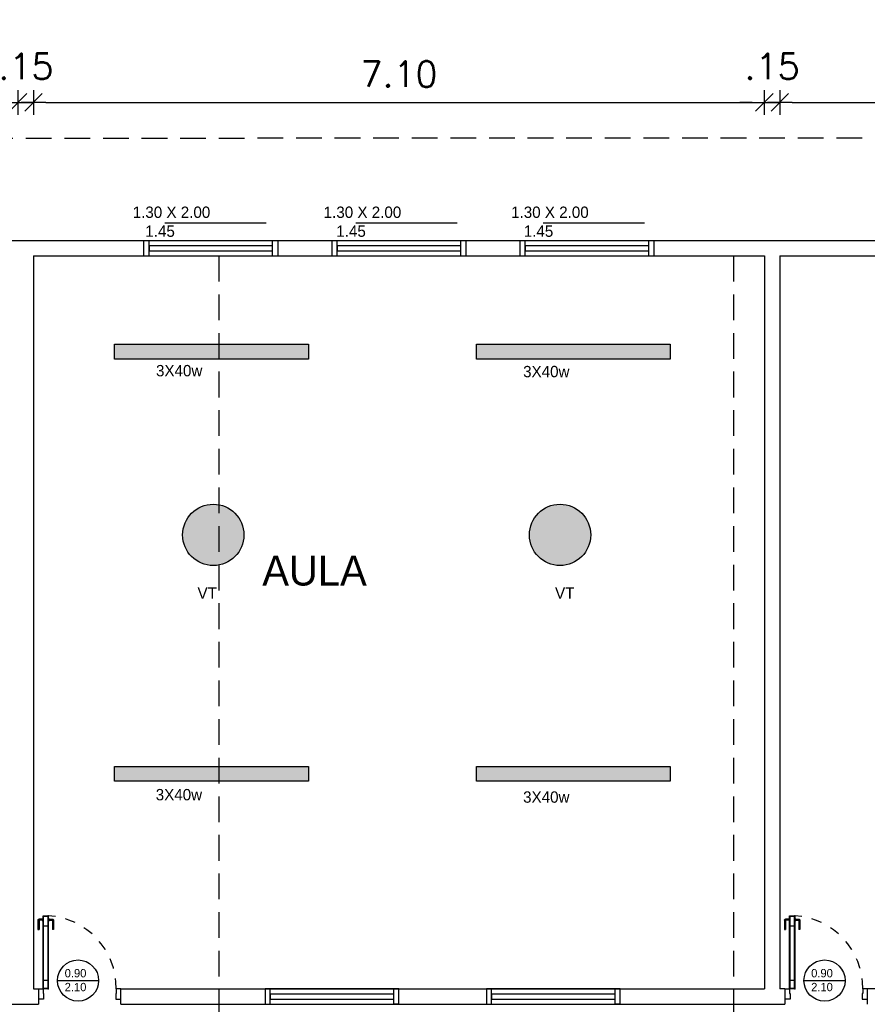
# Model space of a CAD drawing. Header units: millimetres. Extents: x 2426 to 2846, y 395 to 617.
# Tile 54 of 58: x 2687 to 2695, y 491 to 501. Entities that reach past the tile are written whole.
import ezdxf

# ---------------------------------------------------------------- set-up
doc = ezdxf.new("R2010")
doc.units = ezdxf.units.MM
for name, pattern in [('ACAD_ISO04W100', [30, 24, -3, 0, -3]), ('DASHED2', [0.375, 0.25, -0.125]), ('HIDDEN', [0.375, 0.25, -0.125])]:
    doc.linetypes.add(name, pattern=pattern)
for name, color, linetype in [('Abertura', 2, 'Continuous'), ('Cotas', 3, 'Continuous'), ('PAREDE', 6, 'Continuous')]:
    doc.layers.add(name, color=color, linetype=linetype)
doc.styles.add('SIMPLEX_8', font='simplex.shx')
doc.dimstyles.new('08', dxfattribs={"dimtxt": 0.25, "dimasz": 0.12, "dimexe": 0, "dimexo": 0, "dimgap": 0.15, "dimtad": 1, "dimzin": 4, "dimdsep": 46, "dimtxsty": 'SIMPLEX_8', "dimblk1": 'D', "dimblk2": 'D', "dimsah": 1, "dimcen": 0.09, "dimse1": 1, "dimse2": 1, "dimclre": 256, "dimclrt": 2, "dimadec": 0, "dimazin": 0, "dimtfac": 1, "dimtmove": 2, "dimatfit": 3, "dimldrblk": 'D', "dimfxl": 1, "dimtolj": 1, "dimtzin": 0, "dimarcsym": 0})

# ---------------------------------------------------------------- blocks, each defined once
blk = doc.blocks.new('puerta70 05')
at = {"color": 1, "linetype": 'Continuous'}
blk.add_line((71.8285, 18.7456), (71.8285, 18.7056), dxfattribs=at)
at = {"color": 2, "linetype": 'Continuous'}
for points in [[(71.9085, 19.4106), (71.9535, 19.4106), (71.9535, 19.4056), (72.0085, 19.4056), (72.0085, 19.4556)], [(71.9085, 19.4556), (71.9085, 19.4106)], [(71.9085, 18.7006), (71.9535, 18.7006), (71.9535, 18.7056), (72.0085, 18.7056), (72.0085, 18.6556)], [(71.9085, 18.6556), (71.9085, 18.7006)]]:
    blk.add_lwpolyline(points, dxfattribs=at)
at = {"color": 1, "linetype": 'DASHED2', "ltscale": 0.01}
blk.add_lwpolyline([(71.1985, 18.7506, -0.402216), (71.9085, 19.4106, -0.402216)], format="xyb", dxfattribs=at)
at = {"color": 2, "linetype": 'Continuous'}
blk.add_lwpolyline([(71.9085, 18.7006), (71.1985, 18.7006), (71.1985, 18.7506), (71.9085, 18.7506)], close=True, dxfattribs=at)
at = {"color": 1, "linetype": 'Continuous'}
blk.add_lwpolyline([(71.9035, 18.7056), (71.2035, 18.7056), (71.2035, 18.7456), (71.9035, 18.7456)], close=True, dxfattribs=at)
for points in [[(71.2257, 18.7506), (71.2257, 18.7554)], [(71.2257, 18.7554), (71.2508, 18.7554)], [(71.2319, 18.7554), (71.2319, 18.7906)], [(71.2419, 18.8006), (71.3319, 18.8006)], [(71.2419, 18.7554), (71.2419, 18.7906)], [(71.2419, 18.7906), (71.3319, 18.7906)], [(71.2508, 18.7554), (71.2508, 18.7506)], [(71.2985, 18.7456), (71.2985, 18.7056)], [(71.3319, 18.8006), (71.3319, 18.7906)], [(71.2257, 18.7006), (71.2257, 18.6958)], [(71.2257, 18.6958), (71.2508, 18.6958)], [(71.2319, 18.6958), (71.2319, 18.6606)], [(71.2419, 18.6958), (71.2419, 18.6606)], [(71.2419, 18.6606), (71.3319, 18.6606)], [(71.2419, 18.6506), (71.3319, 18.6506)], [(71.2508, 18.6958), (71.2508, 18.7006)], [(71.3319, 18.6506), (71.3319, 18.6606)]]:
    blk.add_lwpolyline(points, dxfattribs=at)
for points in [[(71.2319, 18.7906, -0.414214), (71.2419, 18.8006, -0.414214)], [(71.2419, 18.6506, -0.414214), (71.2319, 18.6606, -0.414214)]]:
    blk.add_lwpolyline(points, format="xyb", dxfattribs=at)
at = {"linetype": 'Continuous'}
for p in [(71.1985, 18.7506), (71.9035, 18.7456), (71.9035, 18.7456)]:
    blk.add_point(p, dxfattribs=at)
at = {"color": 2, "linetype": 'Continuous'}
blk.add_point((71.9085, 18.7506), dxfattribs=at)
blk = doc.blocks.new('D')
for p, q in [((0, -1), (0, 1)), ((-1, 0), (1, 0))]:
    blk.add_line(p, q)
at = {"color": 4}
blk.add_line((-0.707, -0.707), (0.707, 0.707), dxfattribs=at)
blk = doc.blocks.new('*D424')
at = {"layer": 'Cotas', "color": 0, "lineweight": -2, "transparency": 16777216}
blk.add_line((2679.7001, 499.774), (2686.4601, 499.774), dxfattribs=at)
at = {"layer": 'Defpoints', "color": 0, "transparency": 16777216}
for p in [(2686.5801, 499.774), (2679.5801, 498.2838), (2686.5801, 498.2838)]:
    blk.add_point(p, dxfattribs=at)
at = {"layer": 'Cotas', "color": 0, "lineweight": -2, "transparency": 16777216, "xscale": 0.12, "yscale": 0.12, "zscale": 0.12, "rotation": 180}
blk.add_blockref('D', (2679.5801, 499.774), dxfattribs=at)
at = {"layer": 'Cotas', "color": 0, "lineweight": -2, "transparency": 16777216, "xscale": 0.12, "yscale": 0.12, "zscale": 0.12}
blk.add_blockref('D', (2686.5801, 499.774), dxfattribs=at)
at = {"layer": 'Cotas', "color": 2, "transparency": 16777216, "insert": (2683.0801, 500.049), "char_height": 0.25, "attachment_point": 5, "style": 'SIMPLEX_8'}
blk.add_mtext('\\A1;7.00', dxfattribs=at)
blk = doc.blocks.new('*D425')
at = {"layer": 'Cotas', "color": 0, "lineweight": -2, "transparency": 16777216}
for p, q in [((2686.4601, 499.774), (2686.3401, 499.774)), ((2686.5801, 499.774), (2686.7301, 499.774)), ((2686.8501, 499.774), (2686.9701, 499.774))]:
    blk.add_line(p, q, dxfattribs=at)
at = {"layer": 'Defpoints', "color": 0, "transparency": 16777216}
for p in [(2686.7301, 499.774), (2686.5801, 498.2838), (2686.7301, 498.2838)]:
    blk.add_point(p, dxfattribs=at)
at = {"layer": 'Cotas', "color": 0, "lineweight": -2, "transparency": 16777216, "xscale": 0.12, "yscale": 0.12, "zscale": 0.12}
blk.add_blockref('D', (2686.5801, 499.774), dxfattribs=at)
at = {"layer": 'Cotas', "color": 0, "lineweight": -2, "transparency": 16777216, "xscale": 0.12, "yscale": 0.12, "zscale": 0.12, "rotation": 180}
blk.add_blockref('D', (2686.7301, 499.774), dxfattribs=at)
at = {"layer": 'Cotas', "color": 2, "transparency": 16777216, "insert": (2686.6551, 500.124), "char_height": 0.25, "attachment_point": 5, "style": 'SIMPLEX_8'}
blk.add_mtext('\\A1;.15', dxfattribs=at)
blk = doc.blocks.new('*D426')
at = {"layer": 'Cotas', "color": 0, "lineweight": -2, "transparency": 16777216}
blk.add_line((2686.8501, 499.774), (2693.7101, 499.774), dxfattribs=at)
at = {"layer": 'Defpoints', "color": 0, "transparency": 16777216}
for p in [(2693.8301, 499.774), (2686.7301, 498.2838), (2693.8301, 498.2838)]:
    blk.add_point(p, dxfattribs=at)
at = {"layer": 'Cotas', "color": 0, "lineweight": -2, "transparency": 16777216, "xscale": 0.12, "yscale": 0.12, "zscale": 0.12, "rotation": 180}
blk.add_blockref('D', (2686.7301, 499.774), dxfattribs=at)
at = {"layer": 'Cotas', "color": 0, "lineweight": -2, "transparency": 16777216, "xscale": 0.12, "yscale": 0.12, "zscale": 0.12}
blk.add_blockref('D', (2693.8301, 499.774), dxfattribs=at)
at = {"layer": 'Cotas', "color": 2, "transparency": 16777216, "insert": (2690.2801, 500.049), "char_height": 0.25, "attachment_point": 5, "style": 'SIMPLEX_8'}
blk.add_mtext('\\A1;7.10', dxfattribs=at)
blk = doc.blocks.new('*D427')
at = {"layer": 'Cotas', "color": 0, "lineweight": -2, "transparency": 16777216}
for p, q in [((2693.7101, 499.774), (2693.5901, 499.774)), ((2693.8301, 499.774), (2693.9801, 499.774)), ((2694.1001, 499.774), (2694.2201, 499.774))]:
    blk.add_line(p, q, dxfattribs=at)
at = {"layer": 'Defpoints', "color": 0, "transparency": 16777216}
for p in [(2693.9801, 499.774), (2693.8301, 498.2838), (2693.9801, 498.2838)]:
    blk.add_point(p, dxfattribs=at)
at = {"layer": 'Cotas', "color": 0, "lineweight": -2, "transparency": 16777216, "xscale": 0.12, "yscale": 0.12, "zscale": 0.12}
blk.add_blockref('D', (2693.8301, 499.774), dxfattribs=at)
at = {"layer": 'Cotas', "color": 0, "lineweight": -2, "transparency": 16777216, "xscale": 0.12, "yscale": 0.12, "zscale": 0.12, "rotation": 180}
blk.add_blockref('D', (2693.9801, 499.774), dxfattribs=at)
at = {"layer": 'Cotas', "color": 2, "transparency": 16777216, "insert": (2693.9051, 500.124), "char_height": 0.25, "attachment_point": 5, "style": 'SIMPLEX_8'}
blk.add_mtext('\\A1;.15', dxfattribs=at)
blk = doc.blocks.new('*D428')
at = {"layer": 'Cotas', "color": 0, "lineweight": -2, "transparency": 16777216}
blk.add_line((2694.1001, 499.774), (2697.3601, 499.774), dxfattribs=at)
at = {"layer": 'Defpoints', "color": 0, "transparency": 16777216}
for p in [(2697.4801, 499.774), (2693.9801, 498.2838), (2697.4801, 498.2838)]:
    blk.add_point(p, dxfattribs=at)
at = {"layer": 'Cotas', "color": 0, "lineweight": -2, "transparency": 16777216, "xscale": 0.12, "yscale": 0.12, "zscale": 0.12, "rotation": 180}
blk.add_blockref('D', (2693.9801, 499.774), dxfattribs=at)
at = {"layer": 'Cotas', "color": 0, "lineweight": -2, "transparency": 16777216, "xscale": 0.12, "yscale": 0.12, "zscale": 0.12}
blk.add_blockref('D', (2697.4801, 499.774), dxfattribs=at)
at = {"layer": 'Cotas', "color": 2, "transparency": 16777216, "insert": (2695.7301, 500.049), "char_height": 0.25, "attachment_point": 5, "style": 'SIMPLEX_8'}
blk.add_mtext('\\A1;3.50', dxfattribs=at)
blk = doc.blocks.new('*D410')
at = {"layer": 'Cotas', "color": 0, "lineweight": -2, "transparency": 16777216}
blk.add_line((2651.1501, 502.4218), (2701.16, 502.4218), dxfattribs=at)
at = {"layer": 'Defpoints', "color": 0, "transparency": 16777216}
for p in [(2701.28, 502.4218), (2651.0301, 498.2838), (2701.28, 498.2849)]:
    blk.add_point(p, dxfattribs=at)
at = {"layer": 'Cotas', "color": 0, "lineweight": -2, "transparency": 16777216, "xscale": 0.12, "yscale": 0.12, "zscale": 0.12, "rotation": 180}
blk.add_blockref('D', (2651.0301, 502.4218), dxfattribs=at)
at = {"layer": 'Cotas', "color": 0, "lineweight": -2, "transparency": 16777216, "xscale": 0.12, "yscale": 0.12, "zscale": 0.12}
blk.add_blockref('D', (2701.28, 502.4218), dxfattribs=at)
at = {"layer": 'Cotas', "color": 2, "transparency": 16777216, "insert": (2676.155, 502.6968), "char_height": 0.25, "attachment_point": 5, "style": 'SIMPLEX_8'}
blk.add_mtext('\\A1;50.25', dxfattribs=at)

msp = doc.modelspace()

# ---------------------------------------------------------------- hatches: boundary and pattern name
at = {"layer": 'PAREDE', "linetype": 'ACAD_ISO04W100', "transparency": 33554687}
h = msp.add_hatch(color=3, dxfattribs=at)
h.dxf.hatch_style = 1
h.paths.add_polyline_path([(2689.3995, 497.4249), (2687.5175, 497.4249), (2687.5175, 497.2802), (2689.3995, 497.2802)])
h = msp.add_hatch(color=3, dxfattribs=at)
h.dxf.hatch_style = 1
h.paths.add_polyline_path([(2692.9136, 497.4249), (2691.0316, 497.4249), (2691.0316, 497.2802), (2692.9136, 497.2802)])
h = msp.add_hatch(color=2, dxfattribs=at)
h.dxf.hatch_style = 1
h.paths.add_polyline_path([(2688.1784, 495.5732, 1), (2688.7737, 495.5732, 1)])
h = msp.add_hatch(color=2, dxfattribs=at)
h.dxf.hatch_style = 1
h.paths.add_polyline_path([(2691.5472, 495.5732, 1), (2692.1425, 495.5732, 1)])
h = msp.add_hatch(color=3, dxfattribs=at)
h.dxf.hatch_style = 1
h.paths.add_polyline_path([(2689.3995, 493.3247), (2687.5175, 493.3247), (2687.5175, 493.18), (2689.3995, 493.18)])
h = msp.add_hatch(color=3, dxfattribs=at)
h.dxf.hatch_style = 1
h.paths.add_polyline_path([(2692.9136, 493.3247), (2691.0316, 493.3247), (2691.0316, 493.18), (2692.9136, 493.18)])

# ---------------------------------------------------------------- linework, layer by layer
at = {"color": 1}
for p, q in [((2688.0055, 498.6044), (2688.9901, 498.6044)), ((2689.861, 498.6044), (2690.8455, 498.6044)), ((2691.6821, 498.6044), (2692.6666, 498.6044))]:
    msp.add_line(p, q, dxfattribs=at)
at = {"color": 6}
for p, q in [((2657.9801, 498.4338), (2701.2801, 498.4338)), ((2686.7301, 498.2838), (2686.7277, 491.1638)), ((2686.7301, 498.2838), (2693.8301, 498.2838)), ((2693.8301, 498.2838), (2693.8301, 491.1638)), ((2693.9801, 498.2838), (2697.4801, 498.2838)), ((2693.9801, 498.2838), (2693.9801, 491.1638)), ((2686.7277, 491.1638), (2686.7777, 491.1638)), ((2686.7277, 491.1638), (2686.7777, 491.1638)), ((2686.7777, 491.1638), (2686.7777, 491.0138)), ((2687.5777, 491.0138), (2687.5777, 491.1638)), ((2687.5777, 491.1638), (2693.8301, 491.1638)), ((2694.0301, 491.1638), (2693.9801, 491.1638)), ((2697.4801, 491.1638), (2694.8301, 491.1638)), ((2680.4279, 491.0138), (2686.7777, 491.0138)), ((2687.5777, 491.0138), (2694.0301, 491.0138))]:
    msp.add_line(p, q, dxfattribs=at)
at = {"color": 2}
for p, q in [((2687.8026, 498.2838), (2687.8026, 498.4338)), ((2687.8026, 498.4338), (2689.1026, 498.4338)), ((2687.8526, 498.2819), (2687.8526, 498.4319)), ((2689.0526, 498.282), (2689.0526, 498.4319)), ((2689.1026, 498.4338), (2689.1026, 498.2838)), ((2689.6301, 498.2838), (2689.6301, 498.4338)), ((2689.6301, 498.4338), (2690.9301, 498.4338)), ((2689.6801, 498.2819), (2689.6801, 498.4319)), ((2690.8801, 498.282), (2690.8801, 498.4319)), ((2690.9301, 498.4338), (2690.9301, 498.2838)), ((2691.4576, 498.2838), (2691.4576, 498.4338)), ((2691.4576, 498.4338), (2692.7576, 498.4338)), ((2691.5076, 498.2819), (2691.5076, 498.4319)), ((2692.7076, 498.282), (2692.7076, 498.4319)), ((2692.7576, 498.4338), (2692.7576, 498.2838)), ((2687.8026, 498.2838), (2689.1026, 498.2838)), ((2689.6301, 498.2838), (2690.9301, 498.2838)), ((2691.4576, 498.2838), (2692.7576, 498.2838)), ((2688.9789, 491.1638), (2688.9789, 491.0138)), ((2689.0289, 491.0138), (2689.0289, 491.1638)), ((2690.2289, 491.0138), (2690.2289, 491.1638)), ((2690.2789, 491.0138), (2690.2789, 491.1638)), ((2691.1289, 491.1638), (2691.1289, 491.0138)), ((2691.1789, 491.0138), (2691.1789, 491.1638)), ((2692.3789, 491.0138), (2692.3789, 491.1638)), ((2692.4289, 491.0138), (2692.4289, 491.1638)), ((2688.9789, 491.0138), (2690.2789, 491.0138)), ((2690.2789, 491.0138), (2690.2289, 491.0138)), ((2691.1289, 491.0138), (2692.4289, 491.0138)), ((2692.4289, 491.0138), (2692.3789, 491.0138))]:
    msp.add_line(p, q, dxfattribs=at)
at = {"color": 1}
for points in [[(2687.8526, 498.3319), (2689.0526, 498.3319), (2689.0526, 498.3819), (2687.8526, 498.3819)], [(2689.6801, 498.3319), (2690.8801, 498.3319), (2690.8801, 498.3819), (2689.6801, 498.3819)], [(2691.5076, 498.3319), (2692.7076, 498.3319), (2692.7076, 498.3819), (2691.5076, 498.3819)], [(2689.0289, 491.0638), (2690.2289, 491.0638), (2690.2289, 491.1138), (2689.0289, 491.1138)], [(2691.1789, 491.0638), (2692.3789, 491.0638), (2692.3789, 491.1138), (2691.1789, 491.1138)]]:
    msp.add_lwpolyline(points, close=True, dxfattribs=at)
at = {"color": 2}
for points in [[(2688.9789, 491.0138), (2690.2789, 491.0138), (2690.2789, 491.1637), (2688.9789, 491.1638)], [(2691.1289, 491.0138), (2692.4289, 491.0138), (2692.4289, 491.1637), (2691.1289, 491.1638)]]:
    msp.add_lwpolyline(points, close=True, dxfattribs=at)
at = {"layer": 'Cotas', "color": 1, "linetype": 'DASHED2'}
for p, q in [((2688.5301, 498.2838), (2688.5301, 488.378)), ((2693.5301, 498.2838), (2693.5301, 488.3803))]:
    msp.add_line(p, q, dxfattribs=at)
at = {"layer": 'Cotas', "color": 1}
for p, q in [((2686.9623, 491.2442), (2687.3623, 491.2442)), ((2694.2146, 491.2443), (2694.6146, 491.2443))]:
    msp.add_line(p, q, dxfattribs=at)
at = {"layer": 'Cotas', "color": 6}
for p, q in [((2694.0301, 491.1638), (2694.0301, 491.0138)), ((2694.8301, 491.1638), (2694.8301, 491.0138))]:
    msp.add_line(p, q, dxfattribs=at)
at = {"layer": 'Cotas', "color": 2, "linetype": 'HIDDEN'}
msp.add_lwpolyline([(2651.0301, 499.4111), (2701.28, 499.4338), (2701.28, 488.3838), (2651.0301, 488.3611)], close=True, dxfattribs=at)
at = {"layer": 'Cotas', "linetype": 'ACAD_ISO04W100'}
for points in [[(2687.5175, 497.4249), (2689.3995, 497.4249), (2689.3995, 497.2802), (2687.5175, 497.2802)], [(2691.0316, 497.4249), (2692.9136, 497.4249), (2692.9136, 497.2802), (2691.0316, 497.2802)], [(2687.5175, 493.3247), (2689.3995, 493.3247), (2689.3995, 493.18), (2687.5175, 493.18)], [(2691.0316, 493.3247), (2692.9136, 493.3247), (2692.9136, 493.18), (2691.0316, 493.18)]]:
    msp.add_lwpolyline(points, close=True, dxfattribs=at)
for centre in [(2688.476, 495.5732), (2691.8449, 495.5732)]:
    msp.add_circle(centre, 0.2977, dxfattribs=at)
at = {"layer": 'Cotas', "color": 2}
for centre in [(2687.1623, 491.2442), (2694.4146, 491.2443)]:
    msp.add_circle(centre, 0.2, dxfattribs=at)

# ---------------------------------------------------------------- block references
at = {"layer": 'Abertura', "color": 2, "rotation": 270}
for p in [(2668.1222, 563.0723), (2675.3745, 563.0723)]:
    msp.add_blockref('puerta70 05', p, dxfattribs=at)

# ---------------------------------------------------------------- texts
for s, width, insert, char_height, attachment_point in [('\\A1;{\\fZurich Cn BT|b0|i0|c0|p34;\\C2;     1.30 X 2.00\\P        1.45}', 1.992867, (2687.4883, 498.7622), 0.110188, 1), ('\\A1;{\\fZurich Cn BT|b0|i0|c0|p34;\\C2;     1.30 X 2.00\\P        1.45}', 1.992867, (2689.3437, 498.7622), 0.110188, 1), ('\\A1;{\\fZurich Cn BT|b0|i0|c0|p34;\\C2;     1.30 X 2.00\\P        1.45}', 1.992867, (2691.1648, 498.7622), 0.110188, 1), ('\\A1;{\\fZurich Cn BT|b0|i0|c0|p34;\\C2;     3X40w        }', 1.992867, (2687.7148, 497.2236), 0.110188, 1), ('\\A1;{\\fZurich Cn BT|b0|i0|c0|p34;\\C2;     3X40w        }', 1.992867, (2691.2814, 497.2147), 0.110188, 1), ('\\A1;{\\fZurich Cn BT|b0|i0|c0|p34;\\C2;AULA}', 1.786284, (2688.9521, 495.0773), 0.29056, 7), ('\\A1;{\\fZurich Cn BT|b0|i0|c0|p34;\\C2;     VT       }', 1.992867, (2688.118, 495.0625), 0.110188, 1), ('\\A1;{\\fZurich Cn BT|b0|i0|c0|p34;\\C2;     VT       }', 1.992867, (2691.5918, 495.0625), 0.110188, 1), ('\\A1;{\\fZurich Cn BT|b0|i0|c0|p34;\\C2;     3X40w        }', 1.992867, (2687.7121, 493.1052), 0.110188, 1), ('\\A1;{\\fZurich Cn BT|b0|i0|c0|p34;\\C2;     3X40w        }', 1.992867, (2691.2814, 493.0821), 0.110188, 1), ('\\A1;{\\fZurich Cn BT|b0|i0|c0|p34;\\C2;0.90\\P2.10}', 0.42722, (2687.0323, 491.3566), 0.080905, 1), ('\\A1;{\\fZurich Cn BT|b0|i0|c0|p34;\\C2;0.90\\P2.10}', 0.42722, (2694.2846, 491.3568), 0.080905, 1)]:
    msp.add_mtext_dynamic_manual_height_columns(s, width=width, gutter_width=1, heights=[0], dxfattribs=dict(insert=insert, char_height=char_height, attachment_point=attachment_point))

# ---------------------------------------------------------------- dimensions: what is measured, and where the dimension line sits
at = {"layer": 'Cotas', "color": 1}
for base, p1, p2, picture, middle in [((2701.28, 502.4218), (2651.0301, 498.2838), (2701.28, 498.2849), '*D410', (2676.155, 502.6968)), ((2686.7301, 499.774), (2686.5801, 498.2838), (2686.7301, 498.2838), '*D425', (2686.6551, 500.124)), ((2693.9801, 499.774), (2693.8301, 498.2838), (2693.9801, 498.2838), '*D427', (2693.9051, 500.124)), ((2686.5801, 499.774), (2679.5801, 498.2838), (2686.5801, 498.2838), '*D424', (2683.0801, 500.049)), ((2693.8301, 499.774), (2686.7301, 498.2838), (2693.8301, 498.2838), '*D426', (2690.2801, 500.049)), ((2697.4801, 499.774), (2693.9801, 498.2838), (2697.4801, 498.2838), '*D428', (2695.7301, 500.049))]:
    dim = msp.add_linear_dim(base=base, p1=p1, p2=p2, dimstyle='08', dxfattribs=at)
    dim.commit()
    dim.dimension.update_dxf_attribs({"geometry": picture, "text_midpoint": middle})

doc.saveas('drawing.dxf')
